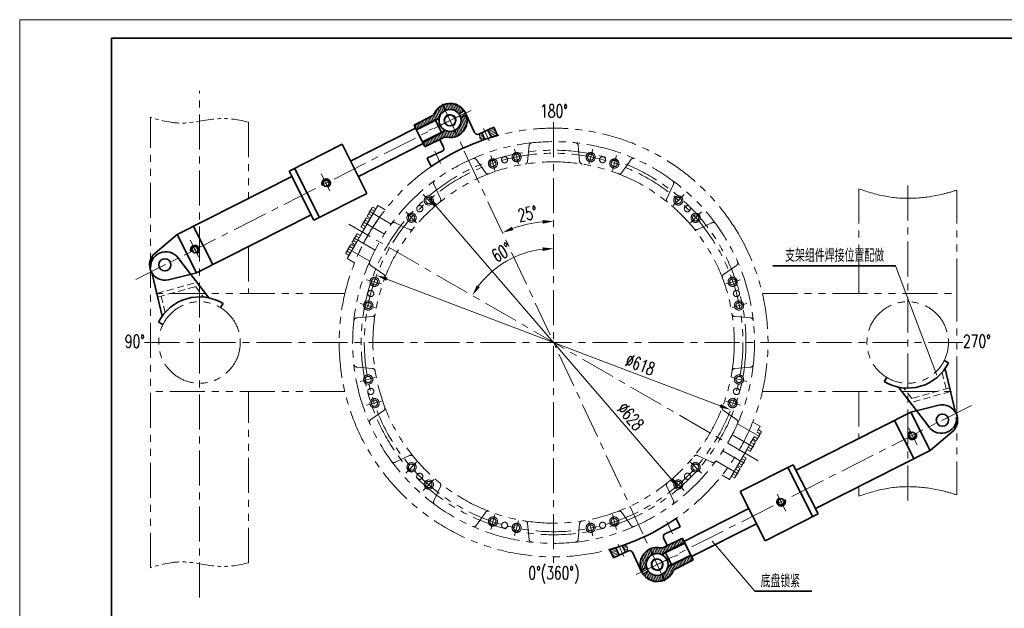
# Model space of a CAD drawing. Header units: millimetres. Extents: x -150 to 2370, y -30 to 1752.
# Tile 2 of 4: x -150 to 1457, y 791 to 1752. Entities that reach past the tile are written whole.
import ezdxf
from ezdxf.enums import TextEntityAlignment as Align

# ---------------------------------------------------------------- set-up
doc = ezdxf.new("R2010")
doc.units = ezdxf.units.MM
doc.header["$LTSCALE"] = 1.8
for name, pattern in [('CENTER', [50.800000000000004, 31.75, -6.35, 6.35, -6.35]), ('DASHED', [19.049999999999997, 12.7, -6.35]), ('PHANTOM', [63.50000000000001, 31.75, -6.35, 6.35, -6.35, 6.35, -6.35])]:
    doc.linetypes.add(name, pattern=pattern)
doc.layers.get('0').update_dxf_attribs({"lineweight": 35})
doc.layers.get('Defpoints').update_dxf_attribs({"lineweight": 35})
for name, color, linetype, lineweight in [('3中心线层', 1, 'CENTER', 15), ('YGJ波浪线', 3, 'Continuous', 15), ('YGJ粗实线', 7, 'Continuous', 35), ('YGJ细实线', 3, 'Continuous', 15), ('YGJ细点划线', 1, 'CENTER', 15), ('YGJ细虚线', 2, 'DASHED', 15), ('中心线', 1, 'CENTER', 15), ('剖面线', 2, 'Continuous', 15), ('双点划线', 3, 'PHANTOM', 15), ('尺寸线', 4, 'Continuous', 15), ('粗实线', 7, 'Continuous', 35), ('细实线', 2, 'Continuous', 15)]:
    doc.layers.add(name, color=color, linetype=linetype, lineweight=lineweight)
doc.styles.add('HC_GBDIM', font='romans.shx', dxfattribs={"width": 0.667, "bigfont": 'hzdx.shx'})
doc.styles.add('标准', font='romans.shx', dxfattribs={"width": 0.7, "bigfont": 'hzdx.shx'})
doc.dimstyles.new('HC_GBDIM', dxfattribs={"dimtxt": 3.5, "dimasz": 3, "dimexe": 1, "dimexo": 0, "dimgap": 1, "dimtad": 1, "dimdec": 0, "dimzin": 0, "dimdsep": 46, "dimtxsty": 'HC_GBDIM', "dimcen": 2.5, "dimclrd": 3, "dimclre": 3, "dimclrt": 2, "dimadec": 0, "dimazin": 0, "dimtfac": 0.714286, "dimtdec": 0, "dimtmove": 0, "dimatfit": 3, "dimfxl": 1, "dimtzin": 0, "dimlwd": -1, "dimlwe": -1, "dimarcsym": 0})

# ---------------------------------------------------------------- blocks, each defined once
blk = doc.blocks.new('*U122')
at = {"layer": 'YGJ粗实线'}
for p in [(0, 0), (390, 287)]:
    blk.add_line(p, (0, 287), dxfattribs=at)
at = {"layer": 'YGJ细实线'}
for p, q in [((-25, -5), (-25, 292)), ((395, 292), (-25, 292)), ((-25, 292), (-25, 287))]:
    blk.add_line(p, q, dxfattribs=at)
blk = doc.blocks.new('*D147')
at = {"layer": 'Defpoints', "color": 0}
for p in [(721.4981085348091, 1617.473274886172), (575.7108207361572, 1537.552697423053), (664.7654627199, 1414.392827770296), (867.2853963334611, 912.1853902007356), (721.4981085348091, 832.2648127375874)]:
    blk.add_point(p, dxfattribs=at)
at = {"layer": 'YGJ细实线', "color": 3}
blk.add_arc((721.4981085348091, 1224.869043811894), 197.8329037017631, 95.2149065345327, 109.7821592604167, dxfattribs=at)
for points in [[(703.6532234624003, 1418.88618065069), (703.3802658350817, 1424.879968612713), (721.4981085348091, 1422.701947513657)], [(653.3998564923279, 1413.80092130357), (655.685273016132, 1408.253230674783), (637.899492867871, 1404.170826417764)]]:
    blk.add_solid(points, dxfattribs=at)
at = {"layer": 'YGJ细实线', "color": 2, "insert": (679.0537882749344, 1434.957294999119), "char_height": 21, "attachment_point": 5, "rotation": 11.421775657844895, "style": 'HC_GBDIM'}
blk.add_mtext('25%%d', dxfattribs=at)
blk = doc.blocks.new('*D166')
at = {"layer": 'Defpoints', "color": 0}
for p in [(432.6493350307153, 1334.629628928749), (1010.346882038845, 1115.10845869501)]:
    blk.add_point(p, dxfattribs=at)
at = {"layer": 'YGJ细实线', "color": 3}
blk.add_line((993.520739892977, 1121.502279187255), (449.4754771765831, 1328.235808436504), dxfattribs=at)
for points in [[(450.5411139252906, 1331.040165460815), (448.4098404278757, 1325.431451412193), (432.6493350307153, 1334.629628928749)], [(992.4551031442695, 1118.697922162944), (994.5863766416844, 1124.306636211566), (1010.346882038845, 1115.10845869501)]]:
    blk.add_solid(points, dxfattribs=at)
at = {"layer": 'YGJ细实线', "color": 2, "insert": (863.0031622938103, 1188.749182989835), "char_height": 21, "attachment_point": 5, "rotation": 339.1935467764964, "style": 'HC_GBDIM'}
blk.add_mtext('∅618{}{{\\H0.7x;}{}}', dxfattribs=at)
blk = doc.blocks.new('*D181')
at = {"layer": 'Defpoints', "color": 0}
for p in [(516.5302821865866, 1462.745389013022), (926.4626661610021, 986.9939407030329)]:
    blk.add_point(p, dxfattribs=at)
at = {"layer": 'YGJ细实线', "color": 3}
blk.add_line((914.713011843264, 1000.630128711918), (528.2799365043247, 1449.109201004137), dxfattribs=at)
for points in [[(530.5526345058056, 1451.06747672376), (526.0072385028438, 1447.150925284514), (516.5302821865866, 1462.745389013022)], [(912.4403138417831, 998.6718529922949), (916.9857098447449, 1002.588404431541), (926.4626661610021, 986.9939407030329)]]:
    blk.add_solid(points, dxfattribs=at)
at = {"layer": 'YGJ细实线', "color": 2, "insert": (847.4155954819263, 1104.010210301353), "char_height": 21, "attachment_point": 5, "rotation": 310.74991081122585, "style": 'HC_GBDIM'}
blk.add_mtext('∅628', dxfattribs=at)
blk = doc.blocks.new('*D182')
at = {"layer": 'Defpoints', "color": 0}
for p in [(721.5004227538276, 1584.871622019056), (387.4830685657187, 1417.886039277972), (669.0638075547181, 1368.995732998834), (1055.514640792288, 1031.855554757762), (721.5004227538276, 864.8716220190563)]:
    blk.add_point(p, dxfattribs=at)
at = {"layer": 'YGJ细实线', "color": 3}
blk.add_arc((721.5004227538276, 1224.869890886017), 153.3683702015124, 96.72835514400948, 143.2496324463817, dxfattribs=at)
for points in [[(703.7074886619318, 1374.187150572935), (703.3553952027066, 1380.176810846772), (721.5004227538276, 1378.23826108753)], [(596.1090784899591, 1318.285586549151), (601.1189616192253, 1314.983909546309), (588.7089890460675, 1301.605098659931)]]:
    blk.add_solid(points, dxfattribs=at)
at = {"layer": 'YGJ细实线', "color": 2, "insert": (636.5944983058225, 1371.996527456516), "char_height": 21, "attachment_point": 5, "rotation": 29.988993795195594, "style": 'HC_GBDIM'}
blk.add_mtext('60%%d', dxfattribs=at)

msp = doc.modelspace()

# ---------------------------------------------------------------- hatches: boundary and pattern name
at = {"layer": '剖面线'}
h = msp.add_hatch(dxfattribs=at)
h.set_pattern_fill('ANSI31', color=256, scale=20, angle=206.8587423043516, style=0)
h.set_pattern_definition([(288.1412576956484, (-12546.34536657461, -6397.440169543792), (-2.375729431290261, -0.7784019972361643), [])])
h.paths.add_polyline_path([(539.8193006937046, 1612.379072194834), (544.3372249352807, 1603.457841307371, -0.3500011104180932), (566.3190155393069, 1598.897042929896), (575.3855591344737, 1603.48855699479, 0.3728246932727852)])
h.paths.add_polyline_path([(578.9998985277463, 1596.351572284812), (569.9333549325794, 1591.76005821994, -0.3500011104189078), (560.6017522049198, 1571.34141011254), (565.119676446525, 1562.420179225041, 0.3728246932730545)])
h.paths.add_polyline_path([(532.7740100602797, 1590.876423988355), (497.0890865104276, 1572.804727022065), (497.5408789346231, 1571.912603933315), (533.2258024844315, 1589.984300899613)], flags=17)
h.paths.add_polyline_path([(543.1652358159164, 1570.35759294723), (507.4803122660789, 1552.285895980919), (507.9321046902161, 1551.393772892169), (543.6170282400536, 1569.465469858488)], flags=17)
edge = h.paths.add_edge_path()
edge.add_line((511.0946516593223, 1545.148911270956), (512.438567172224, 1544.708580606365))
edge.add_line((512.4385671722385, 1544.708580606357), (544.023366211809, 1560.703876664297))
edge.add_arc((552.4694885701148, 1587.399625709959), 28.00000000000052, 252.443433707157, 296.8587423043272)
edge.add_line((565.119676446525, 1562.420179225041), (560.6017522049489, 1571.341410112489))
edge.add_arc((552.4694885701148, 1587.399625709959), 17.99999999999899, 244.52862926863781, 296.8587423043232, ccw=False)
edge.add_line((544.7284077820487, 1571.149220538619), (543.1652358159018, 1570.357592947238))
edge.add_line((543.1652358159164, 1570.35759294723), (543.6170282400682, 1569.465469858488))
edge.add_line((543.6170282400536, 1569.465469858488), (507.9321046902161, 1551.393772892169))
edge.add_line((507.9321046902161, 1551.393772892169), (511.0946516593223, 1545.148911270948))
edge = h.paths.add_edge_path()
edge.add_line((494.3668702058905, 1580.393504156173), (493.9265395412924, 1579.049588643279))
edge.add_line((493.926539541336, 1579.049588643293), (497.0890865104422, 1572.804727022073))
edge.add_line((497.0890865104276, 1572.804727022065), (532.7740100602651, 1590.876423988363))
edge.add_line((532.7740100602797, 1590.876423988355), (533.2258024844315, 1589.984300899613))
edge.add_line((533.2258024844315, 1589.984300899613), (534.7889744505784, 1590.775928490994))
edge.add_arc((552.4694885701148, 1587.399625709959), 17.99999999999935, 116.85874230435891, 169.1888553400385, ccw=False)
edge.add_line((544.3372249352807, 1603.457841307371), (539.8193006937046, 1612.379072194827))
edge.add_arc((552.4694885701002, 1587.399625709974), 28.00000000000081, 116.8587423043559, 161.2740509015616)
edge.add_line((525.9516692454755, 1596.388800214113), (494.3668702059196, 1580.393504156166))
h = msp.add_hatch(dxfattribs=at)
h.set_pattern_fill('ANSI31', color=256, scale=20, angle=25.00000000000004, style=0)
h.set_pattern_definition([(19.99999999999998, (-1165.854299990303, 17054.49917192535), (-0.8550503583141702, 2.349231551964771), [])])
edge = h.paths.add_edge_path()
edge.add_arc((637.3562124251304, 1518.331928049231), 44.98668665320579, 99.21424848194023, 112.784106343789)
edge.add_line((619.9346749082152, 1559.808331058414), (614.2216261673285, 1572.060003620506))
edge.add_line((614.2216261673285, 1572.060003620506), (623.7367801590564, 1576.496992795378))
edge.add_line((623.7367801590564, 1576.496992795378), (630.1526442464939, 1562.738127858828))
edge = h.paths.add_edge_path()
edge.add_spline(control_points=[(605.4234502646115, 1555.059978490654), (604.6361133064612, 1555.894840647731), (603.1932777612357, 1556.771818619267), (600.4819635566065, 1558.877389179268), (601.2613845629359, 1562.575961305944), (600.057536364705, 1564.519733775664), (599.6464450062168, 1565.263485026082)], knot_values=[0, 0, 0, 0, 2.038895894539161, 5.182984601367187, 9.313855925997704, 11.86325943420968, 11.86325943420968, 11.86325943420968, 11.86325943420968], degree=3, periodic=0)
edge.add_line((599.6464450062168, 1565.263485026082), (604.2522405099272, 1567.411202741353))
edge.add_line((604.2522405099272, 1567.411202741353), (609.3761020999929, 1556.423046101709))
edge.add_arc((610.8320461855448, 1545.788544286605), 10.73370402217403, 97.795761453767, 120.2576327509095)
h = msp.add_hatch(dxfattribs=at)
h.set_pattern_fill('ANSI31', color=256, scale=20, angle=26.85874230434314, style=0)
h.set_pattern_definition([(108.1412576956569, (13989.34692810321, 8847.180741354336), (2.375729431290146, 0.7784019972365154), [])])
h.paths.add_polyline_path([(903.1822608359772, 837.3590154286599), (898.6643365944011, 846.2802463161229, -0.3500011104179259), (876.6825459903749, 850.8410446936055), (867.616002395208, 846.2495306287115, 0.372824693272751)])
h.paths.add_polyline_path([(864.0016630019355, 853.3865153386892), (873.0682065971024, 857.9780294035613, -0.3500011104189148), (882.399809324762, 878.3966775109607), (877.8818850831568, 887.3179083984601, 0.3728246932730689)])
h.paths.add_polyline_path([(910.2275514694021, 858.8616636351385), (945.9124750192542, 876.9333606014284), (945.4606825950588, 877.8254836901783), (909.7757590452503, 859.7537867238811)], flags=17)
h.paths.add_polyline_path([(899.8363257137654, 879.3804946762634), (935.521249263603, 897.4521916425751), (935.0694568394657, 898.3443147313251), (899.3845332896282, 880.2726177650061)], flags=17)
edge = h.paths.add_edge_path()
edge.add_line((931.9069098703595, 904.5891763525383), (930.5629943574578, 905.0295070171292))
edge.add_line((930.5629943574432, 905.0295070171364), (898.9781953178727, 889.034210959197))
edge.add_arc((890.532072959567, 862.3384619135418), 28.00000000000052, 72.44343370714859, 116.8587423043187)
edge.add_line((877.8818850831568, 887.3179083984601), (882.3998093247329, 878.3966775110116))
edge.add_arc((890.532072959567, 862.3384619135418), 17.99999999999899, 64.5286292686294, 116.8587423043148, ccw=False)
edge.add_line((898.273153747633, 878.5888670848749), (899.83632571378, 879.3804946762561))
edge.add_line((899.8363257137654, 879.3804946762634), (899.3845332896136, 880.2726177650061))
edge.add_line((899.3845332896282, 880.2726177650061), (935.0694568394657, 898.3443147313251))
edge.add_line((935.0694568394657, 898.3443147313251), (931.9069098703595, 904.5891763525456))
edge = h.paths.add_edge_path()
edge.add_line((948.6346913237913, 869.3445834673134), (949.0750219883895, 870.6884989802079))
edge.add_line((949.0750219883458, 870.6884989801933), (945.9124750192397, 876.9333606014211))
edge.add_line((945.9124750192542, 876.9333606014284), (910.2275514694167, 858.8616636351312))
edge.add_line((910.2275514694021, 858.8616636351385), (909.7757590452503, 859.7537867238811))
edge.add_line((909.7757590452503, 859.7537867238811), (908.2125870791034, 858.9621591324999))
edge.add_arc((890.532072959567, 862.3384619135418), 17.99999999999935, 296.85874230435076, 349.18885534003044, ccw=False)
edge.add_line((898.6643365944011, 846.2802463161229), (903.1822608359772, 837.3590154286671))
edge.add_arc((890.5320729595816, 862.3384619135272), 28.00000000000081, 296.8587423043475, 341.2740509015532)
edge.add_line((917.0498922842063, 853.3492874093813), (948.6346913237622, 869.3445834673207))
h = msp.add_hatch(dxfattribs=at)
h.set_pattern_fill('ANSI31', color=256, scale=19.99999999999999, angle=205.0000000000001, style=0)
h.set_pattern_definition([(199.9999999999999, (2608.855861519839, -14604.75860011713), (0.8550503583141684, -2.349231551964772), [])])
edge = h.paths.add_edge_path()
edge.add_arc((805.6453491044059, 931.4061595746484), 44.98668665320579, 279.2142484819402, 292.7841063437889)
edge.add_line((823.066886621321, 889.9297565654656), (828.7799353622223, 877.6780840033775))
edge.add_line((828.7799353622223, 877.6780840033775), (819.2647813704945, 873.2410948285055))
edge.add_line((819.2647813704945, 873.2410948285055), (812.848917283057, 886.9999597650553))
edge = h.paths.add_edge_path()
edge.add_spline(control_points=[(837.5781112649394, 894.67810913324), (838.3654482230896, 893.843246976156), (839.8082837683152, 892.9662690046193), (842.5195979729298, 890.8606984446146), (841.740176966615, 887.1621263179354), (842.9440251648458, 885.2183538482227), (843.355116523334, 884.4746025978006)], knot_values=[0, 0, 0, 0, 2.038895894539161, 5.182984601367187, 9.313855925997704, 11.86325943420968, 11.86325943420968, 11.86325943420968, 11.86325943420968], degree=3, periodic=0)
edge.add_line((843.355116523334, 884.474602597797), (838.7493210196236, 882.3268848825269))
edge.add_line((838.7493210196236, 882.3268848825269), (833.6254594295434, 893.3150415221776))
edge.add_arc((832.1695153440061, 903.9495433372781), 10.73370402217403, 277.7957614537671, 300.2576327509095)

# ---------------------------------------------------------------- linework, layer by layer
for p, q in [((528.3133946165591, 1588.617461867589), (497.0890865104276, 1572.804727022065)), ((528.3133946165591, 1588.617461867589), (539.1564127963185, 1567.206507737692)), ((496.1855016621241, 1574.588973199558), (390.2109873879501, 1520.920949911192)), ((496.1855016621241, 1574.588973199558), (508.8356895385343, 1549.609526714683)), ((539.1564127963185, 1567.206507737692), (507.9321046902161, 1551.393772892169)), ((376.1938366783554, 1548.599642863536), (289.657897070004, 1504.775777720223)), ((376.1938366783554, 1548.599642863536), (416.8551548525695, 1468.308564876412)), ((508.8356895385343, 1549.609526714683), (402.8611752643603, 1495.941503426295)), ((294.1758213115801, 1495.854546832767), (106.8299726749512, 1400.978137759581)), ((289.657897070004, 1504.775777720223), (330.3192152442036, 1424.484699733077)), ((298.5791279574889, 1509.293701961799), (339.2404461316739, 1429.002623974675)), ((416.8551548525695, 1468.308564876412), (330.3192152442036, 1424.484699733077)), ((325.8012910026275, 1433.405930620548), (138.455442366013, 1338.529521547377)), ((133.593665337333, 1414.531910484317), (165.2191350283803, 1352.083294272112)), ((106.8299726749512, 1400.978137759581), (70.89244880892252, 1370.83689726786)), ((106.8299726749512, 1400.978137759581), (138.455442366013, 1338.529521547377)), ((138.455442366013, 1338.529521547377), (92.89167170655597, 1327.396561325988)), ((1117.200270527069, 1016.332157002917), (1304.546119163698, 1111.208566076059)), ((1304.546119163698, 1111.208566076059), (1350.109889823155, 1122.34152629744)), ((1336.17158885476, 1048.759949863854), (1304.546119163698, 1111.208566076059)), ((1309.407896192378, 1035.206177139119), (1277.782426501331, 1097.654793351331)), ((1336.17158885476, 1048.759949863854), (1372.109112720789, 1078.901190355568)), ((1148.825740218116, 953.8835407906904), (1336.17158885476, 1048.759949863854)), ((1026.146406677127, 981.429522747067), (1112.682346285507, 1025.253387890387)), ((1144.422433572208, 940.4443856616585), (1103.761115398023, 1020.735463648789)), ((1153.343664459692, 944.9623099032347), (1112.682346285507, 1025.253387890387)), ((1066.807724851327, 901.1384447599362), (1026.146406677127, 981.429522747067)), ((934.1658719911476, 900.1285609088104), (1040.140386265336, 953.7965841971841)), ((1066.807724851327, 901.1384447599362), (1153.343664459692, 944.9623099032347)), ((946.8160598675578, 875.1491144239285), (1052.790574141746, 928.8171377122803)), ((946.8160598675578, 875.1491144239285), (934.1658719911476, 900.1285609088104)), ((903.8451487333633, 882.5315798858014), (935.0694568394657, 898.3443147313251)), ((914.6881669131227, 861.1206257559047), (903.8451487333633, 882.5315798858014)), ((914.6881669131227, 861.1206257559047), (945.9124750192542, 876.9333606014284)), ((1142.929788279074, 818.7614053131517), (1049.862495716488, 818.7614053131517))]:
    msp.add_line(p, q)
for centre, radius in [((350.1340951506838, 1484.960897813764), 5), ((136.0245538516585, 1376.530716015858), 5), ((86.95778397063, 1351.68213268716), 10), ((1356.043777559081, 1098.055954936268), 10), ((1306.977007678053, 1073.207371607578), 5), ((1092.867466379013, 964.7771898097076), 5)]:
    msp.add_circle(centre, radius)
for centre, radius, start, end in [((721.5007807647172, 1224.869043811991), 350, 105.1290908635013, 124.8708699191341), ((350.1340951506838, 1484.960897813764), 7, 296.8587423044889, 206.8587423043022), ((136.0245538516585, 1376.530716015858), 7, 296.8587423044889, 206.8587423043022), ((86.95778397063, 1351.682132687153), 25, 129.9869718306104, 283.7305127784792), ((1356.043777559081, 1098.055954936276), 25, 309.9869718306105, 103.7305127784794), ((1306.977007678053, 1073.207371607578), 7, 116.8587423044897, 26.85874230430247), ((1092.867466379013, 964.7771898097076), 7, 116.8587423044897, 26.85874230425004), ((721.5007807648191, 1224.869043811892), 350, 285.1290908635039, 304.8708699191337)]:
    msp.add_arc(centre, radius, start, end)
at = {"layer": '3中心线层'}
for p, q in [((342.3367579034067, 1500.357757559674), (356.4007560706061, 1472.586558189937)), ((128.227216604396, 1391.927575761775), (142.2912147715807, 1364.156376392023)), ((1314.774344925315, 1057.810511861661), (1300.71034675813, 1085.581711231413)), ((1100.66480362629, 949.3803300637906), (1086.60080545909, 977.1515294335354))]:
    msp.add_line(p, q, dxfattribs=at)
at = {"layer": 'YGJ细点划线'}
for p, q in [((721.5004227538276, 1584.871622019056), (721.5004227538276, 864.8716220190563)), ((53.50006474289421, 1224.869664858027), (1389.500780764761, 1224.869664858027))]:
    msp.add_line(p, q, dxfattribs=at)
at = {"layer": 'YGJ细虚线', "linetype": 'DASHED', "ltscale": 0.5}
for p, q in [((73.76987060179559, 1304.869043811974), (139.1013943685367, 1323.084050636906)), ((75.3812653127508, 1299.08947574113), (143.0782273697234, 1317.963987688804)), ((136.8333330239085, 1316.222855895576), (150.1552503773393, 1299.071254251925)), ((80.924765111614, 1300.635052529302), (87.23704789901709, 1273.701843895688)), ((1362.076796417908, 1149.103035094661), (1355.764513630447, 1176.036243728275)), ((1306.168228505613, 1133.515231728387), (1292.846311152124, 1150.666833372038)), ((1367.620296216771, 1150.648611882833), (1299.92333415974, 1131.774099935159)), ((1369.231690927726, 1144.869043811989), (1303.900167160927, 1126.654036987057))]:
    msp.add_line(p, q, dxfattribs=at)
at = {"layer": '中心线'}
for p, q in [((143.5007807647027, 808.6180701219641), (143.5007807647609, 1636.055438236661)), ((539.8340348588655, 1614.496443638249), (575.7134929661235, 1537.552697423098)), ((577.4373390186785, 1600.072685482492), (39.40681787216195, 1327.601188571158)), ((586.9091844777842, 1603.459119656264), (518.0297926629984, 1571.340131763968)), ((616.3714275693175, 1554.435630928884), (607.123842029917, 1574.267142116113)), ((536.6459989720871, 1517.259053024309), (527.3984134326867, 1537.090564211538)), ((575.7108207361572, 1537.552697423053), (867.2853963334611, 912.1853902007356)), ((1299.500780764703, 967.1269840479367), (1299.500780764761, 1491.632609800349)), ((1055.514640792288, 1031.855554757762), (387.4830685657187, 1417.886039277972)), ((865.5642225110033, 849.665402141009), (1403.594743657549, 1122.136899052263)), ((906.3555625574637, 932.4790345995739), (915.6031480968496, 912.647523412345)), ((903.1675266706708, 835.2416439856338), (867.2880685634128, 912.1853902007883)), ((826.6301339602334, 895.3024566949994), (835.8777194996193, 875.4709455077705)), ((856.0923770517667, 846.2789679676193), (924.9717688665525, 878.3979558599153))]:
    msp.add_line(p, q, dxfattribs=at)
at = {"layer": '双点划线'}
for p, q in [((63.50078076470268, 857.1512411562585), (63.50078076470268, 1592.586846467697)), ((223.5007807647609, 1584.453228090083), (223.5007807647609, 1460.063019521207)), ((679.1016873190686, 1520.669514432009), (681.351579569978, 1546.385900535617)), ((763.9005414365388, 1520.669514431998), (761.6506491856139, 1546.38590053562)), ((618.9869738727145, 1530.174014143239), (625.5172585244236, 1505.802660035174)), ((657.6240069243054, 1540.526775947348), (664.154291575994, 1516.155421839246)), ((785.3730594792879, 1540.52677594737), (778.8427748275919, 1516.155421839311)), ((824.0100925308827, 1530.174014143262), (817.4798078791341, 1505.802660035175)), ((610.320550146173, 1502.239664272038), (595.5138932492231, 1523.3857618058)), ((832.6816786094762, 1502.23966427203), (847.4883355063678, 1523.385761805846)), ((536.8825882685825, 1459.840237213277), (525.9728590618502, 1483.236226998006)), ((906.1196404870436, 1459.840237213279), (917.0293696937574, 1483.236226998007)), ((508.3530490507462, 1466.29948786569), (526.1941185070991, 1448.458418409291)), ((934.6440173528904, 1466.299487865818), (916.8029478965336, 1448.458418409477)), ((1219.500780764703, 1304.869043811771), (1219.500780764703, 1475.953589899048)), ((1379.500780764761, 1304.869043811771), (1379.500780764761, 1473.578419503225)), ((434.3770802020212, 1448.377839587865), (384.3770802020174, 1361.775299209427)), ((434.3770802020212, 1448.377839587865), (446.5014358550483, 1441.377839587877)), ((422.4795802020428, 1427.770765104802), (417.5077974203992, 1430.641225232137)), ((418.0363926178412, 1432.874938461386), (424.6326426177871, 1444.299978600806)), ((419.7065474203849, 1434.44957194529), (424.6783302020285, 1431.579111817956)), ((420.468492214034, 1439.087458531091), (456.5676404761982, 1418.245605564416)), ((422.4795802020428, 1427.770765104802), (431.2745802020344, 1443.004151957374)), ((424.1040474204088, 1442.066265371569), (429.0758302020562, 1439.195805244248)), ((426.302797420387, 1445.874612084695), (431.2745802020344, 1443.004151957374)), ((480.0687778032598, 1438.015216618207), (497.9098472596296, 1420.174147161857)), ((962.9282886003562, 1438.015216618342), (945.087219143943, 1420.174147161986)), ((414.6326426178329, 1426.979470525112), (408.0363926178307, 1415.554430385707)), ((409.7065474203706, 1417.129063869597), (414.6783302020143, 1414.258603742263)), ((410.4684922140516, 1421.766950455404), (445.2429414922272, 1401.689912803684)), ((421.2745802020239, 1425.683643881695), (412.479580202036, 1410.450257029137)), ((414.1040474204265, 1424.745757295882), (419.0758302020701, 1421.875297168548)), ((421.2745802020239, 1425.683643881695), (416.3027974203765, 1428.554104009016)), ((486.5313012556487, 1409.488950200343), (463.1353114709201, 1420.398679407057)), ((956.4709274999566, 1409.488950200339), (979.866917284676, 1420.398679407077)), ((399.6326426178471, 1400.998708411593), (393.0363926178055, 1389.573668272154)), ((406.2745802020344, 1399.702881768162), (397.4795802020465, 1384.469494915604)), ((399.1040474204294, 1398.764995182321), (404.0758302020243, 1395.89453505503)), ((406.2745802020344, 1399.702881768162), (401.3027974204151, 1402.573341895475)), ((407.507797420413, 1413.320717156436), (412.479580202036, 1410.450257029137)), ((389.6326426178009, 1383.678200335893), (383.036392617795, 1372.253160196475)), ((396.274580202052, 1382.382373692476), (387.4795802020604, 1367.148986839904)), ((396.274580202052, 1382.382373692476), (391.3027974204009, 1385.252833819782)), ((392.5077974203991, 1387.339955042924), (397.4795802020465, 1384.469494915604)), ((394.7065474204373, 1391.148301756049), (399.6783302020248, 1388.27784162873)), ((395.4684922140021, 1395.786188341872), (430.2428465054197, 1375.709205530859)), ((223.5007807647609, 1381.598510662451), (223.5007807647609, 1304.869043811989)), ((382.507797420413, 1370.019446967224), (387.4795802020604, 1367.148986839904)), ((384.7065474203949, 1373.827793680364), (389.6783302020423, 1370.957333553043)), ((385.4684922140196, 1378.465680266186), (421.5674178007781, 1357.623955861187)), ((389.1040474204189, 1381.444487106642), (394.07583020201, 1378.574026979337)), ((384.3770802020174, 1361.775299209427), (396.5014358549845, 1354.77529920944)), ((444.1318741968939, 1336.05098832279), (422.985776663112, 1350.857645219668)), ((998.8703545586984, 1336.050988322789), (1020.016452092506, 1350.857645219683)), ((416.1942515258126, 1327.381291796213), (440.5656056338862, 1320.85100714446)), ((1026.802814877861, 1327.38129179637), (1002.431460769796, 1320.851007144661)), ((380.7662800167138, 1304.870285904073), (63.50078076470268, 1304.870285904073)), ((1062.23528151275, 1304.870285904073), (1379.500780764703, 1304.870285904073)), ((1379.500780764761, 1144.869043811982), (1379.500780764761, 1304.869043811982)), ((405.8414897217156, 1288.744258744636), (430.2128438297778, 1282.213974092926)), ((1037.15557668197, 1288.744258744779), (1012.784222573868, 1282.21397409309)), ((425.7020240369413, 1267.269851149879), (399.9856379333, 1265.019958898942)), ((1017.300204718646, 1267.269851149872), (1043.016590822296, 1265.019958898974)), ((425.7020240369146, 1182.470997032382), (399.9856379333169, 1184.720889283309)), ((1017.300204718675, 1182.47099703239), (1043.01659082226, 1184.720889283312)), ((405.8414897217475, 1160.995206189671), (430.2128438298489, 1167.52549084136)), ((1037.155576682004, 1160.995206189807), (1012.784222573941, 1167.525490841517)), ((380.7662800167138, 1144.870285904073), (63.50078076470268, 1144.870285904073)), ((223.5007807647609, 865.2848595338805), (223.5007807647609, 1144.869043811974)), ((1062.23528151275, 1144.870285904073), (1379.500780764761, 1144.870285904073)), ((1219.500780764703, 1144.869043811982), (1219.500780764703, 1068.139576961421)), ((1379.500780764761, 1144.869043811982), (1379.500780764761, 976.1596681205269)), ((416.1942515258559, 1122.35817313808), (440.5656056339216, 1128.88845778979)), ((1026.802814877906, 1122.35817313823), (1002.431460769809, 1128.888457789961)), ((444.13187419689, 1113.689859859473), (422.9857766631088, 1098.883202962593)), ((998.8703545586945, 1113.689859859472), (1020.016452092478, 1098.883202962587)), ((1058.625791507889, 1087.967678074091), (1046.501435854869, 1094.967678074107)), ((1008.625791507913, 1001.365137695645), (1058.625791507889, 1087.967678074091)), ((1057.534379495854, 1071.277297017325), (1021.43642916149, 1092.118458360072)), ((1058.296324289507, 1075.91518360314), (1053.324541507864, 1078.785643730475)), ((1053.370229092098, 1066.064776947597), (1059.966479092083, 1077.489817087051)), ((1060.495074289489, 1079.72353031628), (1055.523291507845, 1082.593990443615)), ((1047.534379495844, 1053.956788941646), (1012.761128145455, 1074.033134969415)), ((1036.728291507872, 1050.040095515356), (1045.523291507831, 1065.273482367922)), ((1048.296324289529, 1058.594675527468), (1043.324541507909, 1061.465135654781)), ((1050.495074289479, 1062.403022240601), (1045.523291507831, 1065.273482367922)), ((1046.728291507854, 1067.360603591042), (1051.700074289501, 1064.490143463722)), ((1053.898824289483, 1068.298490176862), (1048.927041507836, 1071.168950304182)), ((1032.534379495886, 1027.97602682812), (997.7612231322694, 1048.052318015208)), ((1036.728291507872, 1050.040095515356), (1041.700074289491, 1047.169635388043)), ((1043.898824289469, 1050.977982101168), (1038.927041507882, 1053.848442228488)), ((1043.370229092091, 1048.744268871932), (1049.966479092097, 1060.16930901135)), ((486.5313012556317, 1040.251897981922), (463.1353114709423, 1029.342168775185)), ((480.0687778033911, 1011.724248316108), (497.9098472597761, 1029.565317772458)), ((962.9282886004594, 1011.724248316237), (945.0872191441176, 1029.565317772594)), ((956.4709274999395, 1040.251897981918), (979.8669172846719, 1029.34216877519)), ((1022.534379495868, 1010.655518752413), (986.4366518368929, 1031.496551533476)), ((1033.296324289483, 1032.61391341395), (1028.324541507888, 1035.484373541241)), ((1028.370229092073, 1022.763506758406), (1034.966479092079, 1034.188546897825)), ((1035.495074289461, 1036.422260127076), (1030.523291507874, 1039.292720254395)), ((1023.296324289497, 1015.293405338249), (1018.324541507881, 1018.163865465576)), ((1024.966479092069, 1016.868038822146), (1018.370229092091, 1005.44299868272)), ((1020.523291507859, 1021.972212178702), (1025.495074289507, 1019.101752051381)), ((1021.728291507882, 1024.059333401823), (1026.700074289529, 1021.188873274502)), ((1028.898824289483, 1024.997219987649), (1023.927041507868, 1027.867680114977)), ((508.3530490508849, 983.4399770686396), (526.194118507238, 1001.281046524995)), ((934.6440173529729, 983.439977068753), (916.80294789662, 1001.281046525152)), ((1008.625791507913, 1001.365137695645), (996.5014358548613, 1008.365137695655)), ((1016.700074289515, 1003.868365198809), (1011.728291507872, 1006.738825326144)), ((1018.898824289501, 1007.676711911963), (1013.92704150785, 1010.54717203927)), ((536.8825882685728, 989.9006109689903), (525.9728590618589, 966.5046211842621)), ((906.1196404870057, 989.9006109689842), (917.0293696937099, 966.5046211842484)), ((1219.500780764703, 989.6750681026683), (1219.500780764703, 973.7844977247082)), ((610.3205501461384, 947.5011839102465), (595.513893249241, 926.3550863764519)), ((618.9869738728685, 919.5654507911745), (625.5172585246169, 943.9368048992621)), ((657.624006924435, 909.2126889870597), (664.1542915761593, 933.5840430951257)), ((785.3730594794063, 909.2126889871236), (778.8427748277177, 933.5840430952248)), ((824.0100925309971, 919.5654507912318), (817.4798078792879, 943.9368048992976)), ((832.6816786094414, 947.5011839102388), (847.4883355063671, 926.3550863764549)), ((679.1016873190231, 929.0713337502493), (681.3515795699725, 903.354947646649)), ((763.9005414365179, 929.0713337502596), (761.6506491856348, 903.3549476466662))]:
    msp.add_line(p, q, dxfattribs=at)
for centre, radius in [((721.5004227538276, 1224.864080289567), 328.0062307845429), ((721.4964741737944, 1224.869664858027), 314), ((721.49810853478, 1224.870285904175), 309), ((641.5241398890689, 1523.338231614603), 5), ((661.1052631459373, 1527.534550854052), 7.5), ((661.1052631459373, 1527.534550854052), 5), ((781.8918032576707, 1527.53455085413), 7.5), ((781.8918032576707, 1527.53455085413), 5), ((801.4729265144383, 1523.33823161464), 5), ((721.49810853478, 1224.870285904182), 295.0026722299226), ((622.4682300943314, 1517.18178905), 7.5), ((622.4682300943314, 1517.18178905), 5), ((820.5288363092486, 1517.181789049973), 7.5), ((820.5288363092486, 1517.181789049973), 5), ((517.8640179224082, 1456.788518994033), 7.5), ((925.1330484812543, 1456.788518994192), 7.5), ((503.0044273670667, 1443.363838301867), 5), ((517.8640179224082, 1456.788518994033), 5), ((925.1330484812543, 1456.788518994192), 5), ((939.9926390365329, 1443.363838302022), 5), ((489.5797466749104, 1428.504247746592), 7.5), ((489.5797466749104, 1428.504247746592), 5), ((953.4173197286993, 1428.50424774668), 7.5), ((953.4173197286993, 1428.50424774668), 5), ((429.1864766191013, 1323.900035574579), 7.5), ((429.1864766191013, 1323.900035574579), 5), ((1013.810589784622, 1323.900035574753), 7.5), ((1013.810589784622, 1323.900035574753), 5), ((423.0300340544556, 1304.844125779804), 5), ((1019.967032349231, 1304.844125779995), 5), ((143.5007807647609, 1224.87028590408), 66.5), ((418.8337148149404, 1285.263002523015), 7.5), ((418.8337148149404, 1285.263002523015), 5), ((1024.163351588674, 1285.263002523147), 7.5), ((1024.163351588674, 1285.263002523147), 5), ((1299.500780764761, 1224.869043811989), 66.5), ((418.8337148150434, 1164.476462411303), 7.5), ((418.8337148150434, 1164.476462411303), 5), ((1024.163351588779, 1164.476462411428), 7.5), ((1024.163351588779, 1164.476462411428), 5), ((423.0300340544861, 1144.895339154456), 5), ((1019.967032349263, 1144.895339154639), 5), ((429.1864766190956, 1125.839429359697), 7.5), ((429.1864766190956, 1125.839429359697), 5), ((1013.810589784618, 1125.839429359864), 7.5), ((1013.810589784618, 1125.839429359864), 5), ((489.5797466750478, 1021.23521718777), 7.5), ((953.4173197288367, 1021.235217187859), 7.499999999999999), ((489.5797466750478, 1021.23521718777), 5), ((953.4173197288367, 1021.235217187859), 4.999999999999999), ((503.0044273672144, 1006.375626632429), 5), ((517.8640179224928, 992.9509459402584), 7.5), ((517.8640179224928, 992.9509459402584), 5), ((925.1330484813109, 992.9509459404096), 7.499999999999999), ((925.1330484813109, 992.9509459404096), 4.999999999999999), ((939.9926390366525, 1006.375626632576), 4.999999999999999), ((622.4682300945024, 932.5576758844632), 7.5), ((622.4682300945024, 932.5576758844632), 5), ((820.52883630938, 932.5576758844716), 7.5), ((820.52883630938, 932.5576758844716), 5), ((641.5241398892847, 926.4012333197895), 5), ((661.1052631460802, 922.2049140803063), 7.5), ((661.1052631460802, 922.2049140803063), 5), ((781.8918032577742, 922.2049140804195), 7.5), ((781.8918032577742, 922.2049140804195), 5), ((801.4729265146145, 926.4012333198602), 5)]:
    msp.add_circle(centre, radius, dxfattribs=at)
for centre, radius, start, end in [((721.5004227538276, 1224.871622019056), 350, 29.99999999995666, 156.7867892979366), ((686.3325530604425, 1545.950121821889), 5, 96.2508138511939, 175.0000000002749), ((756.6696756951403, 1545.950121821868), 5, 4.999999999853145, 83.74918614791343), ((591.4181330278, 1520.517879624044), 5, 34.99999999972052, 113.7491861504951), ((674.1207138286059, 1521.10529314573), 5, 279.0870372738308, 355.0000000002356), ((768.881514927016, 1521.105293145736), 5, 184.9999999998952, 260.9129627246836), ((851.5840957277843, 1520.517879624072), 5, 66.25081385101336, 144.9999999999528), ((614.416310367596, 1505.107546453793), 5, 214.9999999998, 290.9129627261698), ((828.5859183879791, 1505.107546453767), 5, 249.0870372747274, 325.0000000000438), ((530.5043979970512, 1485.349318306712), 5, 126.2508138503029, 204.9999999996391), ((912.4978307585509, 1485.349318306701), 5, 334.9999999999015, 53.74918614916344), ((532.3510493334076, 1457.727145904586), 5, 309.0870372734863, 24.99999999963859), ((910.6511794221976, 1457.727145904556), 5, 154.9999999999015, 230.9129627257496), ((721.5007807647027, 1224.870285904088), 350, 143.2132107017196, 180), ((421.4980303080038, 1430.876361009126), 3.997154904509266, 116.6275838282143, 183.3724161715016), ((434.3248986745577, 1431.0874585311), 15, 132.9523648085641, 167.0476351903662), ((428.0942803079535, 1442.301401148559), 3.997154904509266, 116.6275838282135, 183.3724161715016), ((411.4980303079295, 1413.555852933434), 3.997154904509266, 116.6275838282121, 183.3724161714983), ((424.3248986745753, 1413.766950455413), 15, 132.9523648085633, 167.0476351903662), ((418.0942803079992, 1424.980893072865), 3.997154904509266, 116.627583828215, 183.3724161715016), ((461.0222201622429, 1415.8671404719), 5, 65.00000000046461, 143.7491861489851), ((981.9800085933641, 1415.867140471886), 5, 36.25081385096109, 115.000000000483), ((409.324898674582, 1387.786188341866), 15, 132.9523648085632, 167.0476351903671), ((403.0942803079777, 1399.000130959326), 3.997154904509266, 116.6275838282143, 183.3724161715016), ((488.6443925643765, 1414.020489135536), 5, 245.0000000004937, 320.9129627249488), ((954.3578361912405, 1414.020489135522), 5, 219.087037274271, 295.0000000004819), ((721.5004227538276, 1224.871622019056), 350, 344.9776781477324, 29.99999999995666), ((393.0942803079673, 1381.679622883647), 3.997154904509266, 116.6275838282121, 183.3724161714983), ((396.4980303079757, 1387.575090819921), 3.997154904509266, 116.6275838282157, 183.3724161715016), ((386.4980303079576, 1370.254582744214), 3.997154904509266, 116.627583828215, 183.3724161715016), ((399.3248986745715, 1370.465680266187), 15, 132.9523648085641, 167.0476351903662), ((425.8536588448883, 1354.953405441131), 5, 156.2508138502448, 235.0000000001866), ((1017.148569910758, 1354.953405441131), 5, 304.999999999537, 23.74918614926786), ((441.2639920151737, 1331.955228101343), 5, 339.0870372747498, 55.00000000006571), ((1001.738236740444, 1331.955228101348), 5, 124.9999999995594, 200.9129627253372), ((425.2662453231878, 1272.25082464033), 5, 274.9999999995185, 350.9129627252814), ((1017.735983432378, 1272.250824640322), 5, 189.0870372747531, 265.0000000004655), ((400.4214166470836, 1260.038985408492), 5, 94.99999999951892, 173.7491861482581), ((1042.580812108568, 1260.038985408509), 5, 6.250813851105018, 85.00000000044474), ((721.5004227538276, 1224.871622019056), 350, 180.0002187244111, 344.9776781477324), ((400.4214166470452, 1189.701862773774), 5, 186.2508138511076, 265.0000000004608), ((425.2662453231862, 1177.490023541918), 5, 9.087037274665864, 85.00000000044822), ((1017.7359834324, 1177.490023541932), 4.999999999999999, 94.99999999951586, 170.9129627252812), ((1042.580812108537, 1189.701862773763), 4.999999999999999, 274.9999999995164, 353.7491861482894), ((441.2639920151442, 1117.785620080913), 5, 304.9999999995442, 20.91296272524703), ((1001.738236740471, 1117.785620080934), 4.999999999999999, 159.0870372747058, 235.0000000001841), ((425.8536588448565, 1094.787442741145), 5, 124.9999999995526, 203.749186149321), ((1017.148569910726, 1094.787442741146), 4.999999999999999, 336.2508138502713, 55.00000000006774), ((1056.504841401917, 1079.488394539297), 3.997154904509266, 296.627583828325, 3.372416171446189), ((1046.504841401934, 1062.167886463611), 3.997154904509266, 296.627583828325, 3.372416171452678), ((1049.908591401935, 1068.063354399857), 3.997154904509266, 296.627583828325, 3.372416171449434), ((1043.677973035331, 1079.277297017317), 15, 312.9523648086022, 347.0476351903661), ((1039.908591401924, 1050.742846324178), 3.997154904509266, 296.627583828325, 3.372416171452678), ((1033.67797303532, 1061.956788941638), 15, 312.9523648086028, 347.0476351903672), ((461.0222201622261, 1033.873707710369), 5, 216.2508138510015, 295.0000000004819), ((488.6443925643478, 1035.720359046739), 5, 39.08703727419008, 115.0000000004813), ((954.3578361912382, 1035.72035904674), 5, 65.00000000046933, 140.9129627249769), ((981.9800085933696, 1033.873707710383), 5, 245.0000000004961, 323.7491861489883), ((1018.677973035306, 1035.976026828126), 15, 312.9523648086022, 347.047635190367), ((1031.504841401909, 1036.187124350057), 3.997154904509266, 296.627583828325, 3.372416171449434), ((1008.677973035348, 1018.655518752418), 15, 312.9523648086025, 347.0476351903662), ((1021.504841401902, 1018.866616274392), 3.997154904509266, 296.6275838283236, 3.372416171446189), ((1024.908591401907, 1024.762084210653), 3.997154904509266, 296.627583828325, 3.372416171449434), ((1014.908591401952, 1007.441576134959), 3.997154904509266, 296.6275838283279, 3.372416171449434), ((532.3510493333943, 992.0137022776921), 5, 334.9999999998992, 50.91296272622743), ((910.6511794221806, 992.0137022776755), 5, 129.0870372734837, 204.9999999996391), ((530.5043979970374, 964.3915298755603), 5, 154.9999999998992, 233.7491861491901), ((912.4978307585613, 964.3915298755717), 5, 306.2508138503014, 24.99999999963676), ((614.4163103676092, 944.6333017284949), 5, 69.08703727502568, 144.9999999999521), ((614.4163103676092, 944.6333017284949), 5, 69.08703727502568, 144.9999999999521), ((828.5859183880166, 944.6333017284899), 5, 34.99999999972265, 110.9129627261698), ((674.120713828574, 928.6355550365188), 5, 4.999999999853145, 80.9129627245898), ((768.8815149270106, 928.6355550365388), 5, 99.08703727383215, 174.9999999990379), ((591.4181330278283, 929.2229685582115), 5, 246.2508138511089, 324.9999999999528), ((851.5840957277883, 929.2229685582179), 5, 214.9999999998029, 293.7491861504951), ((686.3325530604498, 903.790726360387), 5, 184.9999999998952, 263.7491861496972), ((756.6696756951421, 903.790726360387), 5, 276.2508138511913, 354.9999999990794)]:
    msp.add_arc(centre, radius, start, end, dxfattribs=at)
at = {"layer": '双点划线', "ltscale": 0.5}
for points in [[(223.5007807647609, 1584.453228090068, 9.560524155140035), (207.6618155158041, 1588.644293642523, 9.560524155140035), (172.6346913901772, 1594.312451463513, 9.560524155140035), (118.4130848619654, 1578.193913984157, 9.560524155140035), (81.40143695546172, 1586.944828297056, 9.560524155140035), (63.50078076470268, 1592.586846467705, 9.560524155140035)], [(223.5007807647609, 865.2848595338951, 9.560524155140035), (207.6618155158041, 861.0937939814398, 9.560524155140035), (172.6346913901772, 855.4256361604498, 9.560524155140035), (118.4130848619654, 871.5441736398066, 9.560524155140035), (81.40143695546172, 862.7932593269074, 9.560524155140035), (63.50078076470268, 857.1512411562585, 9.560524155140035)]]:
    msp.add_open_spline(points, degree=3, knots=[44.990052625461, 44.990052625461, 44.990052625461, 44.990052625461, 93.76083113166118, 152.3279653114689, 207.5776858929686, 207.5776858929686, 207.5776858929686, 207.5776858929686], dxfattribs=at)
at = {"layer": '双点划线', "ltscale": 3}
for points, knots in [([(1219.500780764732, 1475.953589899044, 9.560524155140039), (1234.780446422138, 1470.604521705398, 9.56052415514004), (1279.147638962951, 1456.932205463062, 9.560524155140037), (1335.382770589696, 1460.597093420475, 9.560524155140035), (1372.012893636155, 1471.243161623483, 9.560524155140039), (1379.500780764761, 1473.578419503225, 9.560524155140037)], [20.28688230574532, 20.28688230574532, 20.28688230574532, 20.28688230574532, 68.64522271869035, 159.4910755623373, 183.036053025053, 183.036053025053, 183.036053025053, 183.036053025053]), ([(1219.500780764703, 973.7844977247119, 9.560524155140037), (1234.780446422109, 979.1335659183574, 9.560524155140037), (1279.147638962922, 992.8058821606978, 9.560524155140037), (1335.382770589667, 989.1409942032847, 9.560524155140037), (1372.012893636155, 978.4949260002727, 9.560524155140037), (1379.500780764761, 976.1596681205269, 9.560524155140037)], [20.28688230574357, 20.28688230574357, 20.28688230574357, 20.28688230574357, 68.64522271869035, 159.4910755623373, 183.0360530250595, 183.0360530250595, 183.0360530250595, 183.0360530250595])]:
    msp.add_open_spline(points, degree=3, knots=knots, dxfattribs=at)
at = {"layer": '尺寸线'}
msp.add_line((1049.862495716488, 818.7614053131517), (980.4170855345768, 900.2679470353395), dxfattribs=at)
at = {"layer": '粗实线'}
for p, q in [((524.2167206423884, 1595.51018083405), (494.3668702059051, 1580.393504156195)), ((575.7279972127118, 1602.989422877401), (566.7025374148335, 1598.41871462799)), ((578.8001856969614, 1596.92298587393), (569.7747258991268, 1592.352277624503)), ((577.8461066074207, 1599.232937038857), (592.6377457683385, 1567.512164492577)), ((493.926539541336, 1579.049588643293), (494.3668702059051, 1580.393504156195)), ((493.926539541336, 1579.049588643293), (511.0946516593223, 1545.148911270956)), ((534.7889744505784, 1590.775928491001), (497.5408789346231, 1571.912603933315)), ((532.7740100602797, 1590.876423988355), (534.4699433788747, 1587.52758237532)), ((532.7740100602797, 1590.876423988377), (534.4699433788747, 1587.52758237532)), ((623.7367801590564, 1576.496992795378), (599.2823760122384, 1565.093716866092)), ((623.7367801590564, 1576.496992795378), (630.1526442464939, 1562.738127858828)), ((544.7284077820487, 1571.149220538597), (507.4803122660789, 1552.285895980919)), ((542.2884176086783, 1559.825257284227), (512.4385671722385, 1544.708580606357)), ((541.9210949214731, 1572.814311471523), (543.6170282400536, 1569.465469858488)), ((541.9210949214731, 1572.814311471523), (543.1652358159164, 1570.35759294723)), ((609.3761020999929, 1556.423046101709), (604.2522405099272, 1567.411202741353)), ((614.2216261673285, 1572.060003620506), (619.9346749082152, 1559.808331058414)), ((512.4385671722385, 1544.708580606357), (511.0946516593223, 1545.148911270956)), ((541.8845096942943, 1543.845541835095), (535.9337067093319, 1556.60708001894)), ((539.4660620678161, 1537.20091159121), (514.9798465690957, 1525.782801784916)), ((514.9798465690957, 1525.782801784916), (521.3956933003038, 1512.023974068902)), ((111.143172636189, 1359.079491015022), (158.7456685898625, 1297.792588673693)), ((1279.478133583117, 1350.089291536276), (1079.478758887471, 1350.089291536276)), ((66.19983854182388, 1337.168809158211), (82.49678913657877, 1267.633082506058)), ((181.9133828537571, 1288.702592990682), (177.7885396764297, 1281.8479836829)), ((76.74495434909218, 1257.943348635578), (83.91336523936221, 1254.391745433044)), ((1366.256607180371, 1191.794738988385), (1359.088196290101, 1195.346342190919)), ((1376.80172298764, 1112.569278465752), (1360.504772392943, 1182.105005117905)), ((1261.088178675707, 1161.035494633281), (1265.213021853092, 1167.890103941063)), ((1331.858388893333, 1090.658596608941), (1284.255892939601, 1151.945498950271)), ((928.0217149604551, 923.9552858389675), (921.6058682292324, 937.7141135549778)), ((903.5354994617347, 912.5371760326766), (928.0217149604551, 923.9552858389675)), ((900.7131439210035, 889.9128303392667), (930.5629943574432, 905.0295070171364)), ((901.117051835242, 905.8925457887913), (907.0678548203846, 893.1310076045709)), ((930.5629943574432, 905.0295070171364), (931.9069098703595, 904.5891763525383)), ((949.0750219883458, 870.6884989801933), (931.9069098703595, 904.5891763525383)), ((819.2647813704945, 873.2410948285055), (812.848917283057, 886.9999597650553)), ((819.2647813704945, 873.2410948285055), (843.7191855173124, 884.6443707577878)), ((828.7799353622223, 877.6780840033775), (823.066886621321, 889.9297565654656)), ((833.6254594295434, 893.3150415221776), (838.7493210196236, 882.3268848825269)), ((898.273153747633, 878.5888670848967), (935.521249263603, 897.4521916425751)), ((865.1554549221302, 850.5051505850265), (850.3638157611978, 882.2259231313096)), ((901.0804666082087, 876.9237761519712), (899.3845332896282, 880.2726177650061)), ((901.0804666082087, 876.9237761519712), (899.8363257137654, 879.3804946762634)), ((908.2125870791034, 858.9621591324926), (945.4606825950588, 877.8254836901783)), ((918.7848408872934, 854.2279067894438), (948.6346913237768, 869.3445834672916)), ((949.0750219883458, 870.6884989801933), (948.6346913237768, 869.3445834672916)), ((864.2013758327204, 852.8151017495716), (873.226835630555, 857.385809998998)), ((910.2275514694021, 858.8616636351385), (908.531618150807, 862.2105052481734)), ((910.2275514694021, 858.8616636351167), (908.531618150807, 862.2105052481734)), ((867.27356431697, 846.7486647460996), (876.2990241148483, 851.3193729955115))]:
    msp.add_line(p, q, dxfattribs=at)
for centre, radius in [((552.4694885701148, 1587.399625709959), 18), ((552.4694885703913, 1587.399625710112), 9), ((890.532072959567, 862.3384619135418), 18), ((890.5320729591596, 862.338461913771), 9)]:
    msp.add_circle(centre, radius, dxfattribs=at)
for centre, radius, start, end in [((552.4694885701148, 1587.399625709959), 27.99999999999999, 255.7356153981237, 157.607796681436), ((552.4694885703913, 1587.399625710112), 28, 256.1096879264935, 157.6077966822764), ((521.9577585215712, 1599.970796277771), 4.999999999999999, 296.8587423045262, 337.6077966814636), ((544.5473797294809, 1555.364641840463), 4.999999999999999, 76.10968792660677, 116.8587423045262), ((597.1692847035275, 1569.625255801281), 5, 204.9999999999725, 295.0000000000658), ((537.3529707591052, 1541.732450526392), 5, 295.0000000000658, 24.99999999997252), ((88.62785226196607, 1348.213933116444), 25, 25.76126369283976, 183.3959139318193), ((143.5007807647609, 1224.869043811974), 74.5, 58.96207083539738, 153.6437947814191), ((1299.500780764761, 1224.869043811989), 74.5, 238.9620708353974, 333.6437947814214), ((1354.373709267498, 1101.524154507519), 25, 205.7612636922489, 3.395913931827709), ((905.648590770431, 908.0056370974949), 5, 114.9999999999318, 204.9999999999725), ((845.8322768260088, 880.112831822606), 5, 24.99999999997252, 114.9999999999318), ((890.532072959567, 862.3384619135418), 27.99999999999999, 75.73561539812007, 337.6077966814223), ((890.5320729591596, 862.338461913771), 28, 76.10968792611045, 337.6077966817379), ((898.4541818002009, 894.373445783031), 4.999999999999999, 256.1096879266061, 296.8587423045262), ((921.0438030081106, 849.7672913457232), 4.999999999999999, 116.8587423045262, 157.6077966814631)]:
    msp.add_arc(centre, radius, start, end, dxfattribs=at)
at = {"layer": '细实线'}
for p, q in [((575.3855591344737, 1603.48855699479), (566.3190155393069, 1598.897042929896)), ((578.9998985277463, 1596.351572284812), (569.9333549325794, 1591.76005821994)), ((532.7740100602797, 1590.876423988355), (497.0890865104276, 1572.804727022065)), ((543.6170282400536, 1569.465469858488), (507.9321046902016, 1551.393772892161)), ((1079.478758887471, 1350.089291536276), (1279.478133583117, 1350.089291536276)), ((1279.478133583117, 1350.089291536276), (1346.786637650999, 1171.62469898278)), ((899.3845332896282, 880.2726177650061), (935.0694568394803, 898.3443147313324)), ((910.2275514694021, 858.8616636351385), (945.9124750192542, 876.9333606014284)), ((864.0016630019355, 853.3865153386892), (873.0682065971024, 857.9780294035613)), ((867.616002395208, 846.2495306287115), (876.6825459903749, 850.8410446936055))]:
    msp.add_line(p, q, dxfattribs=at)
for centre, start, end in [((552.4694885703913, 1587.399625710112), 292.7592936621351, 208.0059248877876), ((890.5320729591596, 862.338461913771), 112.7592936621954, 28.00592488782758)]:
    msp.add_arc(centre, 10, start, end, dxfattribs=at)
for points, start_tangent, end_tangent in [([(605.4234502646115, 1555.059978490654), (603.4907333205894, 1556.630426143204), (601.2725805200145, 1558.858674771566), (600.7238694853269, 1562.952940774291), (599.6464450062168, 1565.263485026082)], (-0.888173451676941, 0.4595083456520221), (-0.4837500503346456, 0.8752061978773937)), ([(837.5781112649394, 894.67810913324), (839.5108282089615, 893.107661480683), (841.7289810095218, 890.8794128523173), (842.2776920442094, 886.7851468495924), (843.355116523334, 884.4746025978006)], (0.888173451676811, -0.4595083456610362), (0.4837500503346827, -0.8752061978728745))]:
    msp.add_spline(points, degree=3, dxfattribs=dict(at, start_tangent=start_tangent, end_tangent=end_tangent))

# ---------------------------------------------------------------- block references
at = {"layer": 'YGJ波浪线', "ltscale": 6, "xscale": 6, "yscale": 6, "zscale": 6}
msp.add_blockref('*U122', (0, 0), dxfattribs=at)

# ---------------------------------------------------------------- texts
at = {"layer": '细实线', "style": '标准', "width": 0.7}
for s, p in [('180%%D', (722.1273928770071, 1592.244365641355, 9.560524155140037)), ('90%%D', (37.97009113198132, 1216.184871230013, 9.560524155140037)), ('270%%D', (1412.463167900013, 1216.431980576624, 9.560524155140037)), ('0%%D(360%%D)', (721.9758839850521, 838.201822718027, 9.560524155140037))]:
    msp.add_text(s, height=21, dxfattribs=at).set_placement(p, align=Align.CENTER)
msp.add_text('支架组件焊接位置配做', height=21, dxfattribs=at).set_placement((1180.212028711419, 1368.089291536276), align=Align.MIDDLE)
at = {"layer": '细实线', "style": '标准', "width": 0.667}
msp.add_text('底盘锁紧', height=21, dxfattribs=at).set_placement((1059.454703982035, 824.8116463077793, 1629.676697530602))

# ---------------------------------------------------------------- dimensions: what is measured, and where the dimension line sits
at = {"layer": 'YGJ细实线'}
dim = msp.add_angular_dim_2l(base=(664.7654627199, 1414.392827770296), line1=((721.4981085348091, 832.2648127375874), (721.4981085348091, 1617.473274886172)), line2=((575.7108207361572, 1537.552697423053), (867.2853963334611, 912.1853902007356)), dimstyle='HC_GBDIM', override={"dimscale": 6, "dimtxsty": 'HC_GBDIM', "dimatfit": 0}, dxfattribs=at)
dim.commit()
dim.dimension.update_dxf_attribs({"geometry": '*D147', "text_midpoint": (682.3212813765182, 1418.784061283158, 9.560524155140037), "dimtype": 162})
dim = msp.add_angular_dim_2l(base=(669.0638075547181, 1368.995732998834), line1=((1055.514640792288, 1031.855554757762), (387.4830685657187, 1417.886039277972)), line2=((721.5004227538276, 1584.871622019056), (721.5004227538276, 864.8716220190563)), dimstyle='HC_GBDIM', override={"dimscale": 6}, dxfattribs=at)
dim.commit()
dim.dimension.update_dxf_attribs({"geometry": '*D182', "text_midpoint": (636.5944983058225, 1371.996527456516)})
dim = msp.add_diameter_dim_2p(p1=(516.5302821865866, 1462.745389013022), p2=(926.4626661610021, 986.9939407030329), dimstyle='HC_GBDIM', override={"dimscale": 6, "dimtxsty": 'HC_GBDIM', "dimatfit": 0}, dxfattribs=at)
dim.commit()
dim.dimension.update_dxf_attribs({"geometry": '*D181', "text_midpoint": (834.9157564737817, 1093.239693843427), "dimtype": 163})
dim = msp.add_diameter_dim_2p(p1=(432.6493350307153, 1334.629628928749), p2=(1010.346882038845, 1115.10845869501), text='<>{}{{\\H0.7x;}{}}', dimstyle='HC_GBDIM', override={"dimscale": 6, "dimlfac": 1, "dimtix": 0, "dimtofl": 1, "dimtmove": 0, "dimatfit": 0}, dxfattribs=at)
dim.commit()
dim.dimension.update_dxf_attribs({"geometry": '*D166', "text_midpoint": (857.1421601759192, 1173.325219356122), "dimtype": 163})

doc.saveas('drawing.dxf')
